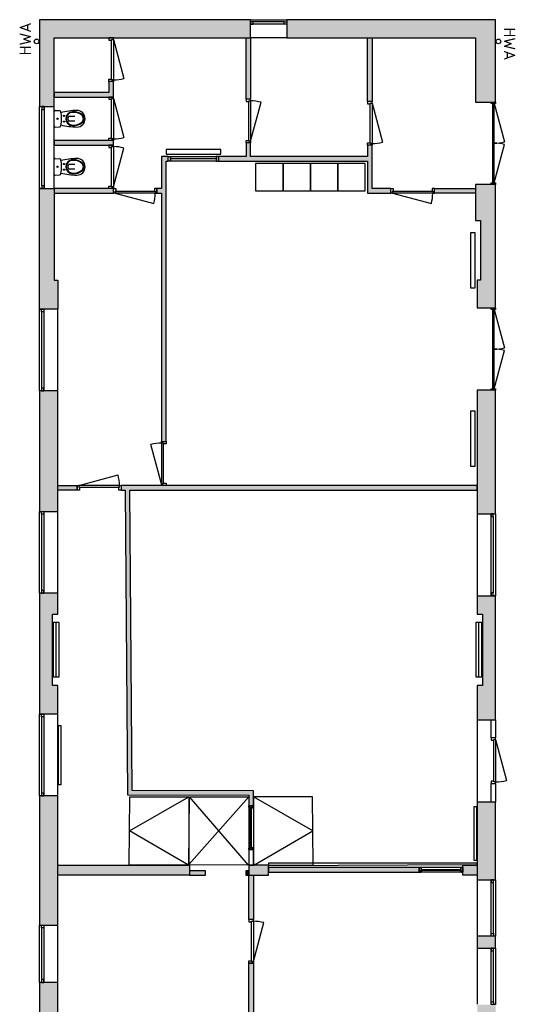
# Model space of a CAD drawing. Header units: millimetres. Extents: x 54560 to 88015, y 59799 to 99907.
# Tile 3 of 3: x 55727 to 66572, y 78387 to 99907. Entities that reach past the tile are written whole.
import ezdxf

# ---------------------------------------------------------------- set-up
doc = ezdxf.new("R2010")
doc.units = ezdxf.units.MM
doc.header["$LTSCALE"] = 100
for name, color, linetype in [('AA21----_BUITENWAND', 252, 'Continuous'), ('AA22----_BINNENWAND', 254, 'Continuous'), ('AL21----_BUITENWAND', 3, 'Continuous'), ('AL22----_BINNENWAND', 2, 'Continuous'), ('AL24----_TRAPPEN', 1, 'Continuous'), ('AL31----_BUITENKOZIJNEN', 1, 'Continuous'), ('AL32----_BINNENKOZIJNEN', 1, 'Continuous'), ('AL51----_RADIATOREN', 7, 'Continuous'), ('AL52----_RIOLERING', 1, 'Continuous'), ('AL73----_KEUKEN', 7, 'Continuous'), ('AL74----_SANITAIR', 7, 'Continuous'), ('AT52----_RIOLERING', 7, 'Continuous')]:
    doc.layers.add(name, color=color, linetype=linetype)
doc.styles.add('KW1C', font='isocpeur.ttf', dxfattribs={"height": 250})

# ---------------------------------------------------------------- blocks, each defined once
blk = doc.blocks.new('*U10')
blk.add_line((915, 0), (65, -228))
for points in [[(0, 100), (50, 100), (50, 41), (35, 41), (35, 0), (0, 0)], [(35, 0), (35, 41), (915, 41), (915, 0), (35, 0)], [(950, 100), (900, 100), (900, 41), (915, 41), (915, 0), (950, 0)]]:
    blk.add_lwpolyline(points, close=True)
blk.add_arc((915, 0), 880, 180, 195)
blk = doc.blocks.new('*U11')
blk.add_line((35, 0), (885, -228))
for points in [[(0, 100), (50, 100), (50, 41), (35, 41), (35, 0), (0, 0)], [(35, 0), (35, 41), (915, 41), (915, 0), (35, 0)], [(950, 100), (900, 100), (900, 41), (915, 41), (915, 0), (950, 0)]]:
    blk.add_lwpolyline(points, close=True)
blk.add_arc((35, 0), 880, 345, 0)
blk = doc.blocks.new('wc10')
at = {"lineweight": -3}
for points in [[(-453, 50), (-330, 50)], [(-305, 25), (-305, -25)], [(-27, 183), (-127, 177)], [(0, 158), (0, 0), (0, -158)], [(-453, -50), (-330, -50)], [(-27, -183), (-127, -177)]]:
    blk.add_lwpolyline(points, dxfattribs=at)
for centre, radius in [((-218, 62), 12.5), ((-218, 62), 10), ((-75, 0), 15), ((-75, 0), 12.5), ((-75, 0), 10), ((-218, -62), 12.5), ((-218, -62), 10)]:
    blk.add_circle(centre, radius, dxfattribs=at)
for centre, radius, start, end in [((-498, 0), 182, 90, 270), ((-556, 0), 106, 134.7603, 225.2397), ((-549, 0), 93.8, 126.8699, 233.1301), ((-434, -138), 289, 84.2072, 132.6627), ((-433, -125), 264, 83.9494, 130.7587), ((-590, -1815), 2000, 77.3702, 87.3571), ((-405, 0), 150, 270, 90), ((-405, 0), 138, 270, 90), ((-330, 25), 25, 0, 90), ((763, 0), 926, 170.5735, 189.4265), ((-125, 152), 25, 93.8141, 180), ((-25, 158), 25, 0, 93.8141), ((-434, 138), 289, 227.3373, 275.7928), ((-433, 125), 264, 229.2413, 276.0507), ((-590, 1815), 2000, 272.6429, 282.6298), ((-330, -25), 25, 270, 0), ((-125, -152), 25, 180, 266.1858), ((-25, -158), 25, 266.1859, 0)]:
    blk.add_arc(centre, radius, start, end, dxfattribs=at)
blk = doc.blocks.new('*U18')
at = {"layer": 'AL32----_BINNENKOZIJNEN'}
for points in [[(-950, -50), (-915, -50), (-915, -9), (-900, -9), (-900, 50), (-950, 50)], [(-950, 50), (-915, 50), (-915, 9), (-900, 9), (-900, -50), (-950, -50)], [(-915, 9), (-35, 9), (-35, 50), (-915, 50)], [(-50, 50), (-50, -9), (-35, -9), (-35, -50), (0, -50), (0, 50)], [(-50, -50), (-50, 9), (-35, 9), (-35, 50), (0, 50), (0, -50)], [(-915, -9), (-35, -9), (-35, -50), (-915, -50)]]:
    blk.add_lwpolyline(points, close=True, dxfattribs=at)
blk = doc.blocks.new('*U20')
at = {"layer": 'AL31----_BUITENKOZIJNEN'}
for points in [[(-1000, -50), (-965, -50), (-965, -9), (-950, -9), (-950, 50), (-1000, 50)], [(-50, 50), (-50, -9), (-35, -9), (-35, -50), (0, -50), (0, 50)], [(-965, -9), (-35, -9), (-35, -50), (-965, -50)]]:
    blk.add_lwpolyline(points, close=True, dxfattribs=at)
blk.add_lwpolyline([(-35, -50), (-933, -291)], dxfattribs=at)
blk.add_arc((-35, -50), 930, 180, 195, dxfattribs=at)
blk = doc.blocks.new('*U22')
at = {"layer": 'AL32----_BINNENKOZIJNEN'}
blk.add_lwpolyline([(-925, 50), (-65, 280)], dxfattribs=at)
for points in [[(-960, 50), (-925, 50), (-925, 9), (-910, 9), (-910, -50), (-960, -50)], [(-925, 9), (-35, 9), (-35, 50), (-925, 50)], [(-50, -50), (-50, 9), (-35, 9), (-35, 50), (0, 50), (0, -50)]]:
    blk.add_lwpolyline(points, close=True, dxfattribs=at)
blk.add_arc((-925, 50), 890, 0, 15, dxfattribs=at)
blk = doc.blocks.new('*U23')
at = {"layer": 'AL32----_BINNENKOZIJNEN'}
for points in [[(-960, -50), (-925, -50), (-925, -9), (-910, -9), (-910, 50), (-960, 50)], [(-960, 50), (-925, 50), (-925, 9), (-910, 9), (-910, -50), (-960, -50)], [(-925, 9), (-35, 9), (-35, 50), (-925, 50)], [(-50, 50), (-50, -9), (-35, -9), (-35, -50), (0, -50), (0, 50)], [(-50, -50), (-50, 9), (-35, 9), (-35, 50), (0, 50), (0, -50)], [(-925, -9), (-35, -9), (-35, -50), (-925, -50)]]:
    blk.add_lwpolyline(points, close=True, dxfattribs=at)
blk = doc.blocks.new('HWA riolering')
at = {"layer": 'AL52----_RIOLERING'}
blk.add_circle((0, 0), 50, dxfattribs=at)
blk = doc.blocks.new('31_buitenkozijn_b1230')
at = {"layer": 'AL31----_BUITENKOZIJNEN', "lineweight": -3}
for points in [[(615, 0), (-615, 0), (-615, 95), (615, 95)], [(-615, 0), (-555, 0), (-555, 50), (-615, 50)], [(615, 50), (615, 0), (555, 0), (555, 50)]]:
    blk.add_lwpolyline(points, close=True, dxfattribs=at)
blk.add_lwpolyline([(555, 50), (-555, 50)], dxfattribs=at)
blk = doc.blocks.new('31_buitenkozijn_b1790')
at = {"layer": 'AL31----_BUITENKOZIJNEN', "lineweight": -3}
for points in [[(895, 0), (-895, 0), (-895, 100), (895, 100)], [(-835, 50), (-895, 50), (-895, 0), (-835, 0)], [(895, 50), (835, 50), (835, 0), (895, 0)]]:
    blk.add_lwpolyline(points, close=True, dxfattribs=at)
blk.add_lwpolyline([(-835, 50), (835, 50)], dxfattribs=at)
blk = doc.blocks.new('31_buitenkozijn_b1785')
at = {"layer": 'AL31----_BUITENKOZIJNEN', "lineweight": -3}
for points in [[(892.5, 0), (-892.5, 0), (-892.5, 95), (892.5, 95)], [(-892.5, 0), (-832.5, 0), (-832.5, 50), (-892.5, 50)], [(892.5, 50), (892.5, 0), (832.5, 0), (832.5, 50)]]:
    blk.add_lwpolyline(points, close=True, dxfattribs=at)
blk.add_lwpolyline([(832.5, 50), (-832.5, 50)], dxfattribs=at)
blk = doc.blocks.new('31_buitenkozijn_b1250')
at = {"layer": 'AL31----_BUITENKOZIJNEN', "lineweight": -3}
for points in [[(625, 0), (-625, 0), (-625, 95), (625, 95)], [(-625, 0), (-565, 0), (-565, 50), (-625, 50)], [(625, 50), (625, 0), (565, 0), (565, 50)]]:
    blk.add_lwpolyline(points, close=True, dxfattribs=at)
blk.add_lwpolyline([(565, 50), (-565, 50)], dxfattribs=at)
blk = doc.blocks.new('31_buitenkozijn_b0795')
at = {"layer": 'AL31----_BUITENKOZIJNEN', "lineweight": -3}
for points in [[(397.5, 0), (-397.5, 0), (-397.5, 95), (397.5, 95)], [(-397.5, 0), (-337.5, 0), (-337.5, 50), (-397.5, 50)], [(397.5, 50), (397.5, 0), (337.5, 0), (337.5, 50)]]:
    blk.add_lwpolyline(points, close=True, dxfattribs=at)
blk.add_lwpolyline([(337.5, 50), (-337.5, 50)], dxfattribs=at)
blk = doc.blocks.new('*U112')
at = {"layer": 'AL31----_BUITENKOZIJNEN'}
for points in [[(-1800, 50), (-1765, 50), (-1765, -50), (-1800, -50)], [(-1765, 21), (-1765, -21), (-35, -21), (-35, 21)], [(-35, 50), (0, 50), (0, -50), (-35, -50)]]:
    blk.add_lwpolyline(points, close=True, dxfattribs=at)
for points in [[(-900, 21), (-900, -21)], [(-1765, -21), (-929, -245)], [(-35, -21), (-870, -245)]]:
    blk.add_lwpolyline(points, dxfattribs=at)
for centre, start, end in [((-1765, -21), 345, 0.0008), ((-35, -21), 180.0008, 195.0017)]:
    blk.add_arc(centre, 865, start, end, dxfattribs=at)

msp = doc.modelspace()

# ---------------------------------------------------------------- hatches: boundary and pattern name
at = {"layer": 'AA21----_BUITENWAND'}
h = msp.add_hatch(color=256, dxfattribs=at)
h.dxf.hatch_style = 1
h.paths.add_polyline_path([(56160, 66637), (56560, 66637), (56560, 68807), (56160, 68807)])
h.paths.add_polyline_path([(56560, 71382), (56557, 69587), (56160, 69587), (56160, 71602), (56560, 71602), (56560, 71702), (57160, 71702), (57160, 71382)])
h.paths.add_polyline_path([(56160, 73602), (56560, 73602), (56560, 73502), (57160, 73502), (57160, 74717), (56160, 74717)])
h.paths.add_polyline_path([(56160, 99907), (56160, 98007), (56480, 98007), (56480, 99507), (60780, 99507), (60780, 99907)])
h.paths.add_polyline_path([(56160, 87372), (56160, 84732), (56560, 84732), (56560, 85357), (56445, 85357), (56445, 86917), (56560, 86917), (56560, 87372)])
h.paths.add_polyline_path([(56560, 89157), (56560, 91797), (56160, 91797), (56164, 89157)])
h.paths.add_polyline_path([(56560, 82942), (56160, 82942), (56160, 80117), (56560, 80117)])
h.paths.add_polyline_path([(56560, 78867), (56160, 78867), (56160, 78042), (56560, 78042)])
h.paths.add_polyline_path([(56160, 75967), (56560, 75967), (56560, 76792), (56160, 76792)])
h.paths.add_polyline_path([(56160, 93582), (56160, 96217), (56480, 96217), (56480, 94217), (56560, 94217), (56560, 93582)])
h = msp.add_hatch(color=256, dxfattribs=at)
h.dxf.hatch_style = 1
h.paths.add_polyline_path([(66140, 84607), (66140, 87307), (65740, 87307), (65740, 86917), (65855, 86917), (65855, 85357), (65740, 85357), (65740, 84607)])
h.paths.add_polyline_path([(66140, 73322), (65740, 73322), (65740, 71622), (66140, 71622)])
h.paths.add_polyline_path([(66140, 75057), (65740, 75057), (65740, 73992), (66140, 73992)])
h.paths.add_polyline_path([(66140, 76552), (65740, 76552), (65740, 76287), (66140, 76287)])
h.paths.add_polyline_path([(66140, 78382), (65740, 78382), (65740, 77782), (66140, 77782)])
h.paths.add_polyline_path([(66140, 79612), (66140, 79877), (65740, 79877), (65740, 79612)])
h.paths.add_polyline_path([(66140, 82807), (65740, 82807), (65740, 81107), (66140, 81107)])
h.paths.add_polyline_path([(65740, 91807), (65740, 89107), (66140, 89107), (66140, 91807)])
h.paths.add_polyline_path([(66140, 96307), (65700, 96307), (65700, 95517), (65810, 95517), (65810, 94217), (65740, 94217), (65740, 93607), (66140, 93607)])
h.paths.add_polyline_path([(65700, 99507), (65700, 98107), (66140, 98107), (66140, 99907), (61575, 99907), (61575, 99507)])
at = {"layer": 'AA22----_BINNENWAND'}
h = msp.add_hatch(color=256, dxfattribs=at)
h.dxf.hatch_style = 1
h.paths.add_polyline_path([(60680, 98167), (60680, 99507), (60780, 99507), (60780, 98167)])
h = msp.add_hatch(color=256, dxfattribs=at)
h.dxf.hatch_style = 1
h.paths.add_polyline_path([(63440, 99507), (63440, 98117), (63340, 98117), (63340, 99507)])
h = msp.add_hatch(color=256, dxfattribs=at)
h.dxf.hatch_style = 1
h.paths.add_polyline_path([(57780, 98217), (57780, 98557), (57680, 98557), (57680, 98317), (56480, 98317), (56480, 98217)])
h = msp.add_hatch(color=256, dxfattribs=at)
h.dxf.hatch_style = 1
h.paths.add_polyline_path([(57780, 97167), (57780, 97267), (56480, 97267), (56480, 97167)])
h = msp.add_hatch(color=256, dxfattribs=at)
h.dxf.hatch_style = 1
h.paths.add_polyline_path([(60080, 96817), (63340, 96817), (63340, 96117), (63850, 96117), (63850, 96217), (63440, 96217), (63440, 97167), (63340, 97167), (63340, 96917), (60780, 96917), (60780, 97217), (60680, 97217), (60680, 96917), (60080, 96917)])
h.paths.add_polyline_path([(58980, 96917), (58830, 96917), (58830, 96217), (58730, 96217), (58730, 96117), (58830, 96117), (58830, 90687), (58930, 90687), (58930, 96817), (58980, 96817)])
h = msp.add_hatch(color=256, dxfattribs=at)
h.dxf.hatch_style = 1
h.paths.add_polyline_path([(57780, 96117), (57780, 96217), (56480, 96217), (56480, 96117)])
h = msp.add_hatch(color=256, dxfattribs=at)
h.dxf.hatch_style = 1
h.paths.add_polyline_path([(65700, 96117), (64800, 96117), (64800, 96217), (65700, 96217)])
h = msp.add_hatch(color=256, dxfattribs=at)
h.dxf.hatch_style = 1
h.paths.add_polyline_path([(58039, 89627), (58089, 82963), (60740, 82956), (60740, 82727), (60840, 82727), (60840, 83056), (58188, 83063), (58140, 89627), (65740, 89627), (65740, 89727), (57945, 89727), (57945, 89627)])
h.paths.add_polyline_path([(56985, 89627), (56560, 89627), (56560, 89727), (56985, 89727)])
h = msp.add_hatch(color=256, dxfattribs=at)
h.dxf.hatch_style = 1
h.paths.add_polyline_path([(65740, 81427), (65740, 81207), (65420, 81207), (65420, 81427)])
h.paths.add_polyline_path([(60840, 81207), (60840, 80237), (60740, 80237), (60740, 81207), (61170, 81207), (61170, 81427), (60740, 81427), (60740, 81207)])
h.paths.add_polyline_path([(59440, 81207), (56560, 81207), (56560, 81427), (59440, 81427)])
h = msp.add_hatch(color=256, dxfattribs=at)
h.dxf.hatch_style = 1
h.paths.add_polyline_path([(60840, 76957), (60740, 76957), (60740, 79287), (60840, 79287), (60840, 78207), (65740, 78207), (65740, 78107), (60840, 78107)])
h.paths.add_polyline_path([(60840, 81207), (60840, 80237), (60740, 80237), (60740, 81207), (61170, 81207), (61170, 81427), (60740, 81427), (60740, 81207)])
h.paths.add_polyline_path([(60740, 74377), (60740, 73077), (60840, 73077), (60840, 74377)])
h.paths.add_polyline_path([(60840, 74707), (60840, 76007), (60740, 76007), (60740, 74707)])
h = msp.add_hatch(color=256, dxfattribs=at)
h.dxf.hatch_style = 1
h.paths.add_polyline_path([(61170, 81277), (64470, 81277), (64470, 81377), (61170, 81377)])
h = msp.add_hatch(color=256, dxfattribs=at)
h.dxf.hatch_style = 1
h.paths.add_polyline_path([(59440, 81207), (59790, 81207), (59790, 81307), (59440, 81307)])
h = msp.add_hatch(color=256, dxfattribs=at)
h.dxf.hatch_style = 1
h.paths.add_polyline_path([(60675, 81307), (60675, 81207), (60740, 81207), (60740, 81307)])

# ---------------------------------------------------------------- linework, layer by layer
at = {"layer": 'AL21----_BUITENWAND'}
for points in [[(56160, 99907), (56160, 98007), (56480, 98007), (56480, 99507), (60780, 99507), (60780, 99907)], [(56160, 87372), (56160, 84732), (56560, 84732), (56560, 85357), (56445, 85357), (56445, 86917), (56560, 86917), (56560, 87372)], [(66140, 84607), (66140, 87307), (65740, 87307), (65740, 86917), (65855, 86917), (65855, 85357), (65740, 85357), (65740, 84607)]]:
    msp.add_lwpolyline(points, close=True, dxfattribs=at)
at = {"layer": 'AL21----_BUITENWAND', "lineweight": -3}
for points in [[(65700, 99507), (65700, 98107), (66140, 98107), (66140, 99907), (61575, 99907), (61575, 99507)], [(56160, 93582), (56160, 96217), (56480, 96217), (56480, 94217), (56560, 94217), (56560, 93582)], [(66140, 96307), (65700, 96307), (65700, 95517), (65810, 95517), (65810, 94217), (65740, 94217), (65740, 93607), (66140, 93607)], [(56560, 89157), (56560, 91797), (56160, 91797), (56164, 89157)], [(65740, 91807), (65740, 89107), (66140, 89107), (66140, 91807)], [(56560, 82942), (56160, 82942), (56160, 80117), (56560, 80117)], [(66140, 82807), (65740, 82807), (65740, 81107), (66140, 81107)], [(66140, 79612), (66140, 79877), (65740, 79877), (65740, 79612)], [(56560, 78867), (56160, 78867), (56160, 78042), (56560, 78042)]]:
    msp.add_lwpolyline(points, close=True, dxfattribs=at)
at = {"layer": 'AL22----_BINNENWAND'}
for points in [[(60680, 98167), (60680, 99507), (60780, 99507), (60780, 98167)], [(63440, 99507), (63440, 98117), (63340, 98117), (63340, 99507)], [(57780, 98217), (57780, 98557), (57680, 98557), (57680, 98317), (56480, 98317), (56480, 98217)], [(57780, 97167), (57780, 97267), (56480, 97267), (56480, 97167)], [(57780, 96117), (57780, 96217), (56480, 96217), (56480, 96117)], [(56985, 89627), (56560, 89627), (56560, 89727), (56985, 89727)], [(61170, 81277), (64470, 81277), (64470, 81377), (61170, 81377)], [(60675, 81307), (60675, 81207), (60740, 81207), (60740, 81307)]]:
    msp.add_lwpolyline(points, close=True, dxfattribs=at)
at = {"layer": 'AL22----_BINNENWAND', "lineweight": -3}
for points in [[(60080, 96817), (63340, 96817), (63340, 96117), (63850, 96117), (63850, 96217), (63440, 96217), (63440, 97167), (63340, 97167), (63340, 96917), (60780, 96917), (60780, 97217), (60680, 97217), (60680, 96917), (60080, 96917)], [(58980, 96917), (58830, 96917), (58830, 96217), (58730, 96217), (58730, 96117), (58830, 96117), (58830, 90687), (58930, 90687), (58930, 96817), (58980, 96817)], [(65700, 96117), (64800, 96117), (64800, 96217), (65700, 96217)], [(58039, 89627), (58089, 82963), (60740, 82956), (60740, 82727), (60840, 82727), (60840, 83056), (58188, 83063), (58140, 89627), (65740, 89627), (65740, 89727), (57945, 89727), (57945, 89627)], [(60740, 81767), (60740, 81427), (60840, 81427), (60840, 81767)], [(59440, 81207), (56560, 81207), (56560, 81427), (59440, 81427)], [(60840, 81207), (60840, 80237), (60740, 80237), (60740, 81207), (61170, 81207), (61170, 81427), (60740, 81427), (60740, 81207)], [(65740, 81474), (61170, 81474), (61170, 81424), (65740, 81439)], [(65740, 81427), (65740, 81207), (65420, 81207), (65420, 81427)], [(59440, 81207), (59790, 81207), (59790, 81307), (59440, 81307)], [(60840, 76957), (60740, 76957), (60740, 79287), (60840, 79287), (60840, 78207), (65740, 78207), (65740, 78107), (60840, 78107)]]:
    msp.add_lwpolyline(points, close=True, dxfattribs=at)
at = {"layer": 'AL24----_TRAPPEN'}
for points in [[(58121, 81434), (58136, 82919), (59431, 82919), (59431, 81427)], [(59431, 81434), (59446, 82919), (60741, 82919), (60741, 81427)], [(62150, 81435), (62136, 82920), (60840, 82920), (60840, 81427)]]:
    msp.add_lwpolyline(points, close=True, dxfattribs=at)
for points in [[(58128, 82177), (59431, 82919)], [(59431, 81440), (60741, 82919)], [(60731, 81427), (59446, 82919)], [(62143, 82177), (60840, 82920)], [(59421, 81427), (58128, 82177)], [(60850, 81427), (62143, 82177)]]:
    msp.add_lwpolyline(points, dxfattribs=at)
at = {"layer": 'AL31----_BUITENKOZIJNEN'}
for p, q in [((61575, 99507), (60780, 99507)), ((60030, 96867), (59030, 96867)), ((56560, 91797), (56560, 93582)), ((56560, 87372), (56560, 89157)), ((65740, 89107), (65740, 87307)), ((56560, 82942), (56560, 84732)), ((65740, 84607), (65740, 82807))]:
    msp.add_line(p, q, dxfattribs=at)
at = {"layer": 'AL31----_BUITENKOZIJNEN', "lineweight": -3}
for p, q in [((56480, 96217), (56480, 98014)), ((65740, 81107), (65740, 79887)), ((56560, 78867), (56560, 80117)), ((65740, 79622), (65740, 78392))]:
    msp.add_line(p, q, dxfattribs=at)
at = {"layer": 'AL31----_BUITENKOZIJNEN'}
for points in [[(59030, 96817), (58980, 96817), (58980, 96917), (59030, 96917)], [(59030, 96917), (60030, 96917), (60030, 96817), (59030, 96817)], [(60030, 96817), (60080, 96817), (60080, 96917), (60030, 96917)], [(66140, 84607), (66140, 84212), (66040, 84212), (66040, 84607)], [(66140, 83212), (66140, 82807), (66040, 82807), (66040, 83212)]]:
    msp.add_lwpolyline(points, close=True, dxfattribs=at)
at = {"layer": 'AL51----_RADIATOREN'}
for points in [[(60130, 96967), (60130, 97067), (58930, 97067), (58930, 96967)], [(65590, 94047), (65690, 94047), (65690, 95247), (65590, 95247)], [(65590, 90147), (65690, 90147), (65690, 91347), (65590, 91347)], [(56465, 86737), (56585, 86737), (56585, 85537), (56465, 85537)], [(65715, 86737), (65835, 86737), (65835, 85537), (65715, 85537)], [(56580, 84484), (56630, 84484), (56630, 83184), (56580, 83184)], [(65670, 82707), (65720, 82707), (65720, 81532), (65670, 81532)]]:
    msp.add_lwpolyline(points, close=True, dxfattribs=at)
for points in [[(56525, 85537), (56525, 86737)], [(65775, 85537), (65775, 86737)]]:
    msp.add_lwpolyline(points, dxfattribs=at)
at = {"layer": 'AL73----_KEUKEN'}
for points in [[(60890, 96167), (61490, 96167), (61490, 96767), (60890, 96767)], [(61490, 96167), (62090, 96167), (62090, 96767), (61490, 96767)], [(62090, 96167), (62690, 96167), (62690, 96767), (62090, 96767)], [(62690, 96167), (63290, 96167), (63290, 96767), (62690, 96767)]]:
    msp.add_lwpolyline(points, close=True, dxfattribs=at)

# ---------------------------------------------------------------- block references
at = {"layer": 'AL31----_BUITENKOZIJNEN'}
msp.add_blockref('31_buitenkozijn_b0795', (61177, 99812), dxfattribs=at)
at = {"layer": 'AL31----_BUITENKOZIJNEN', "rotation": 90}
for name, p in [('31_buitenkozijn_b1790', (56260, 97112)), ('*U112', (66090, 98107)), ('31_buitenkozijn_b1785', (56255, 92689)), ('*U112', (66090, 93607)), ('31_buitenkozijn_b1785', (56255, 88264)), ('31_buitenkozijn_b1785', (56255, 83834)), ('*U20', (66090, 84212)), ('31_buitenkozijn_b1250', (56255, 79492))]:
    msp.add_blockref(name, p, dxfattribs=at)
at = {"layer": 'AL31----_BUITENKOZIJNEN', "lineweight": -3, "rotation": 270}
for name, p in [('31_buitenkozijn_b1790', (66040, 88212)), ('31_buitenkozijn_b1230', (66045, 80492)), ('31_buitenkozijn_b1230', (66045, 78997))]:
    msp.add_blockref(name, p, dxfattribs=at)
at = {"layer": 'AL32----_BINNENKOZIJNEN', "rotation": 90}
for name, p in [('*U10', (57780, 98557)), ('*U10', (57780, 97267)), ('*U11', (60780, 97217)), ('*U10', (63440, 97167)), ('*U11', (57780, 96217)), ('*U22', (58880, 90687)), ('*U23', (60790, 82727)), ('*U11', (60840, 79287))]:
    msp.add_blockref(name, p, dxfattribs=at)
at = {"layer": 'AL32----_BINNENKOZIJNEN'}
for name, p in [('*U11', (57780, 96117)), ('*U11', (63850, 96117)), ('*U22', (57945, 89677)), ('*U18', (65420, 81327))]:
    msp.add_blockref(name, p, dxfattribs=at)
at = {"layer": 'AL52----_RIOLERING'}
for p, rotation in [((56098, 99432), 89.99999999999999), ((66202, 99432), 270)]:
    msp.add_blockref('HWA riolering', p, dxfattribs=dict(at, rotation=rotation))
at = {"layer": 'AL74----_SANITAIR', "lineweight": -3, "rotation": 180}
for p in [(56480, 97742), (56480, 96692)]:
    msp.add_blockref('wc10', p, dxfattribs=at)

# ---------------------------------------------------------------- texts
at = {"layer": 'AT52----_RIOLERING', "char_height": 250, "attachment_point": 1, "style": 'KW1C'}
for insert, rotation in [((55727, 99127), 90), ((66572, 99737), 270)]:
    msp.add_mtext_dynamic_manual_height_columns('HWA', width=736.34, gutter_width=1250, heights=[0], dxfattribs=dict(at, insert=insert, rotation=rotation))

doc.saveas('drawing.dxf')
